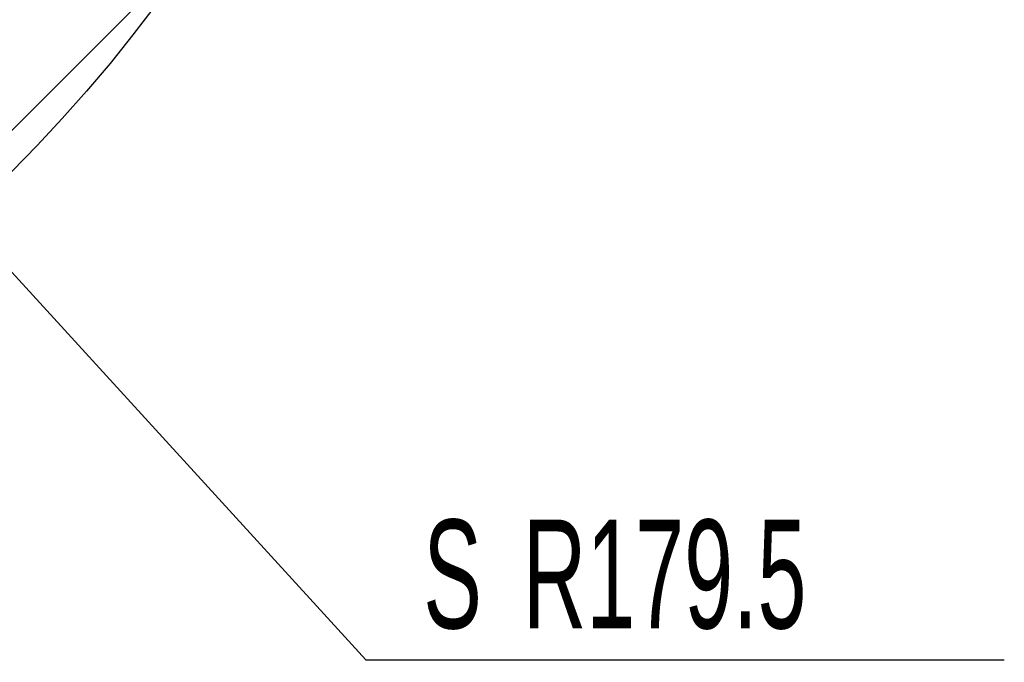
# Model space of a CAD drawing. Header units: millimetres. Extents: x -8 to 661, y 0 to 297.
# Tile 5 of 19: x 188 to 216, y 52 to 70. Entities that reach past the tile are written whole.
import ezdxf

# ---------------------------------------------------------------- set-up
doc = ezdxf.new("R2010")
doc.units = ezdxf.units.MM
doc.layers.add('细线层', color=4, linetype='Continuous')
doc.styles.add('SLDTEXTSTYLE4', font='TXT', dxfattribs={"width": 0.605})
doc.dimstyles.new('SLDDIMSTYLE7', dxfattribs={"dimtxt": 3, "dimasz": 2, "dimexe": 0, "dimexo": 0.0625, "dimgap": 0.75, "dimtad": 0, "dimtih": 1, "dimtoh": 1, "dimdec": 1, "dimlfac": 10, "dimrnd": 1e-09, "dimzin": 12, "dimdsep": 46, "dimtxsty": 'SLDTEXTSTYLE4', "dimsah": 1, "dimcen": 0, "dimadec": 0, "dimazin": 3, "dimtfac": 1, "dimtofl": 0, "dimtmove": 0, "dimatfit": 3, "dimfxl": 0, "dimfrac": 2, "dimtolj": 1, "dimtzin": 12, "dimarcsym": 0})

# ---------------------------------------------------------------- blocks, each defined once
blk = doc.blocks.new('_D_9')
at = {"layer": '细线层'}
for p, q in [((158.484, 95.588), (170.596, 82.341)), ((170.596, 82.341), (197.991, 52.377)), ((197.991, 52.377), (215.616, 52.377))]:
    blk.add_line(p, q, dxfattribs=at)
blk.add_solid([(170.596, 82.341), (169.431, 83.985), (169.062, 83.648)], dxfattribs=at)
at = {"layer": '细线层', "char_height": 3, "attachment_point": 1, "style": 'SLDTEXTSTYLE4'}
for s, insert in [('S', (199.578, 56.244)), ('R179.5', (202.328, 56.244))]:
    blk.add_mtext(s, dxfattribs=dict(at, insert=insert))

msp = doc.modelspace()

# ---------------------------------------------------------------- hatches: boundary and pattern name
at = {"layer": '细线层'}
h = msp.add_hatch(dxfattribs=at)
h.set_pattern_fill('ANSI31', color=256, style=0)
edge = h.paths.add_edge_path(flags=0)
edge.add_arc((158.484, 95.588), 42.05, 0, 360)
edge = h.paths.add_edge_path(flags=0)
edge.add_arc((158.484, 95.588), 17.95, 0, 360)

# ---------------------------------------------------------------- linework, layer by layer
msp.add_circle((158.484, 95.588), 42.05, dxfattribs=at)
msp.add_circle((158.484, 95.588), 42.05, dxfattribs=at)
msp.add_circle((158.484, 95.588), 42.05, dxfattribs=at)

# ---------------------------------------------------------------- dimensions: what is measured, and where the dimension line sits
dim = msp.add_radius_dim(center=(158.484, 95.588), mpoint=(170.596, 82.341), text='S<>', dimstyle='SLDDIMSTYLE7', dxfattribs=at)
dim.commit()
dim.dimension.update_dxf_attribs({"geometry": '_D_9', "text_midpoint": (207.597, 54.679), "dimtype": 164})

doc.saveas('drawing.dxf')
